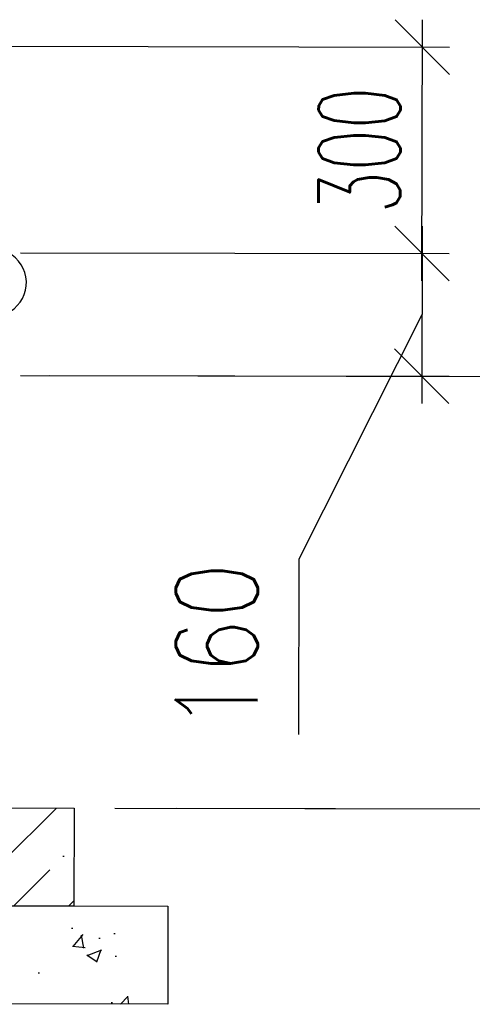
# Model space of a CAD drawing. Extents: x 0 to 361260, y 0 to 4201817.
# Tile 236 of 256: x 360077 to 360088, y 4201015 to 4201039. Entities that reach past the tile are written whole.
import ezdxf

# ---------------------------------------------------------------- set-up
doc = ezdxf.new("R2010")
doc.units = 0
doc.header["$LTSCALE"] = 0.5
doc.header["$MEASUREMENT"] = 0
doc.layers.add("navro'z", color=7, linetype='Continuous')
doc.styles.add('ROMANS', font='romans.shx', dxfattribs={"width": 0.8})

# ---------------------------------------------------------------- blocks, each defined once
blk = doc.blocks.new('_Oblique')
at = {"color": 0, "linetype": 'ByBlock', "lineweight": -2}
blk.add_line((-0.5, -0.5), (0.5, 0.5), dxfattribs=at)

msp = doc.modelspace()

# ---------------------------------------------------------------- hatches: boundary and pattern name
at = {"layer": "navro'z", "transparency": 33554687}
h = msp.add_hatch(dxfattribs=at)
h.set_pattern_fill('ANSI36', scale=0.306573, angle=-0.1069, style=0)
h.set_pattern_definition([(44.89306, (357824.05865, 4204418.4322), (0.5197388, 1.89179207), [2.43342293, -0.4866846, 0, -0.4866846])])
h.paths.add_polyline_path([(360078.449, 4201019.638), (360029.141, 4201019.73), (360029.137, 4201017.282), (360078.444, 4201017.19)])
h = msp.add_hatch(dxfattribs=at)
h.set_pattern_fill('AR-CONC', scale=0.020438, angle=-0.1069, style=0)
h.set_pattern_definition([(49.89306, (357824.0586, 4204418.4322), (3.7229118, -0.3327154), [0.3893477, -4.2828243]), (354.89306, (357824.0586, 4204418.432), (-0.7130104, 3.906191), [0.311478, -3.4262595]), (100.34406, (357824.369, 4204418.4045), (3.0099148, 3.573458), [0.3308944, -3.6398386]), (46.07726, (357824.0606, 4204419.4704), (5.5387536, -0.8696087), [0.5840215, -6.4242365]), (96.52866, (357824.522, 4204419.398), (4.861545, 5.0478674), [0.496342, -5.459758]), (351.07706, (357824.0606, 4204419.4704), (4.861552, 5.0478585), [0.467217, -5.139389]), (20.89306, (357824.5792, 4204419.21), (3.0948284, -2.0959029), [0.3893477, -4.2828243]), (325.89306, (357824.5792, 4204419.21), (1.270146, 3.762106), [0.311478, -3.4262595]), (71.34446, (357824.837, 4204419.0353), (4.364966, 1.6662115), [0.3308944, -3.6398386]), (37.39306, (357824.0586, 4204418.4322), (0.0663509, 1.7280318), [0, -3.3847291, 0, -3.4781725, 0, -3.4392377]), (7.39306, (357824.0586, 4204418.4322), (1.3694927, 2.0449579), [0, -1.9830775, 0, -3.3068595, 0, -1.3108038]), (327.39306, (357822.901, 4204418.4343), (2.77100404, -0.12225735), [0, -1.2978256, 0, -4.0492157, 0, -5.3729978]), (317.39306, (357822.3819, 4204418.4353), (3.0284582, 0.5140201), [0, -1.6871732, 0, -2.6890946, 0, -3.8156071])])
h.paths.add_polyline_path([(360080.794, 4201017.186), (360026.787, 4201017.287), (360026.782, 4201014.839), (360080.79, 4201014.738)])

# ---------------------------------------------------------------- linework, layer by layer
at = {"layer": "navro'z", "color": 0, "transparency": 33554687}
for p, q in [((360087.141, 4201032.807), (360087.154, 4201039.326)), ((360073.903, 4201038.67), (360087.834, 4201038.644)), ((360087.144, 4201034.17), (360087.136, 4201029.742)), ((360077.113, 4201033.507), (360087.824, 4201033.487)), ((360077.113, 4201033.507), (360087.824, 4201033.487)), ((360087.14, 4201031.956), (360084.063, 4201025.855)), ((360077.107, 4201030.442), (360087.818, 4201030.422)), ((360077.825, 4201030.44), (360097.343, 4201030.404)), ((360084.063, 4201025.855), (360084.054, 4201021.476)), ((360079.47, 4201019.636), (360101.984, 4201019.594)), ((360079.47, 4201019.636), (360097.323, 4201019.602)), ((360081.003, 4201019.633), (360112.709, 4201019.574)), ((360081.003, 4201019.633), (360106.898, 4201019.585))]:
    msp.add_line(p, q, dxfattribs=at)
at = {"layer": "navro'z", "color": 7, "lineweight": 30, "transparency": 33554687}
for points in [[(360029.141, 4201019.73), (360078.449, 4201019.638), (360078.444, 4201017.19), (360029.137, 4201017.282)], [(360026.787, 4201017.287), (360080.794, 4201017.186), (360080.79, 4201014.738), (360026.782, 4201014.839)]]:
    msp.add_lwpolyline(points, close=True, dxfattribs=at)
at = {"layer": "navro'z", "color": 7, "transparency": 33554687}
msp.add_arc((360076.414, 4201032.762), 0.843, 301.7789, 62.1332, dxfattribs=at)

# ---------------------------------------------------------------- block references
at = {"layer": "navro'z", "color": 0, "transparency": 33554687, "xscale": 1.362546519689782, "yscale": 1.362546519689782, "zscale": 1.362546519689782}
for p, rotation in [((360087.152, 4201038.645), 89.89306041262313), ((360087.143, 4201033.489), 89.89306041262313), ((360087.143, 4201033.489), 269.8930604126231), ((360087.137, 4201030.423), 269.8930604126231)]:
    msp.add_blockref('_Oblique', p, dxfattribs=dict(at, rotation=rotation))

# ---------------------------------------------------------------- texts
at = {"layer": "navro'z", "color": 0, "transparency": 33554687, "attachment_point": 5, "rotation": 89.8931, "style": 'ROMANS'}
for s, insert, char_height in [('\\A1;{\\W0.6;300}', (360085.581, 4201036.07), 2.04382), ('\\A1;160', (360082.015, 4201023.669), 2.0438)]:
    msp.add_mtext(s, dxfattribs=dict(at, insert=insert, char_height=char_height))

doc.saveas('drawing.dxf')
